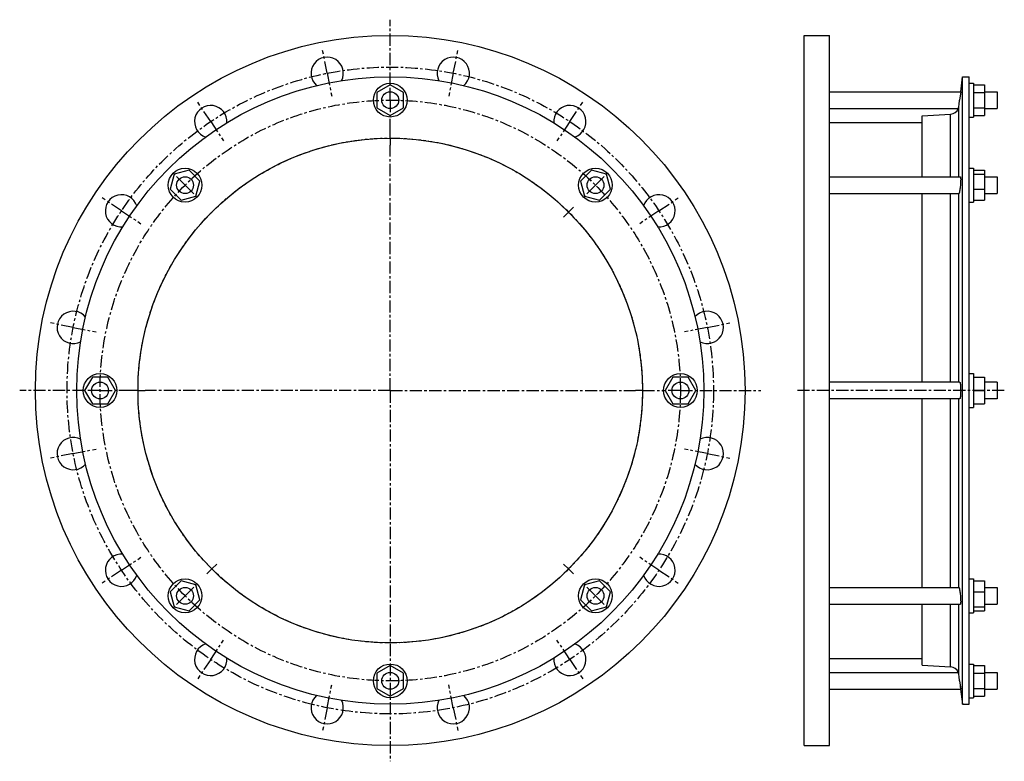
# Model space of a CAD drawing. Header units: millimetres. Extents: x -58 to 643, y -135 to 392.
import ezdxf

# ---------------------------------------------------------------- set-up
doc = ezdxf.new("R2010")
doc.units = ezdxf.units.MM
doc.header["$LTSCALE"] = 23.1
doc.linetypes.add('CENTER', pattern=[0.6, 0.375, -0.075, 0.075, -0.075])
doc.layers.get('0').update_dxf_attribs({"linetype": 'CONTINUOUS'})
doc.layers.add('AXES', color=7, linetype='CONTINUOUS')
doc.layers.add('ROUNDS', color=7, linetype='CONTINUOUS')

msp = doc.modelspace()

# ---------------------------------------------------------------- linework, layer by layer
at = {"color": 7, "linetype": 'Continuous'}
for p, q in [((500.56, -123.8), (500.56, 381.2)), ((500.56, 381.2), (518.56, 381.2)), ((518.56, -123.8), (518.56, 381.2)), ((613.25, -94.4), (613.25, 351.8)), ((613.25, 351.8), (618.01, 351.8)), ((618.01, -94.4), (618.01, 351.8)), ((206.03, 346.17), (196.53, 340.69)), ((215.53, 340.69), (206.03, 346.17)), ((618.01, 347.2), (621.01, 347.2)), ((621.01, 347.2), (621.01, 323.2)), ((621.01, 346.17), (629.01, 346.17)), ((629.01, 346.17), (629.01, 324.23)), ((196.53, 340.69), (196.53, 329.72)), ((215.53, 329.72), (215.53, 340.69)), ((621.01, 340.69), (629.01, 340.69)), ((196.53, 329.72), (206.03, 324.23)), ((206.03, 324.23), (215.53, 329.72)), ((621.01, 329.72), (629.01, 329.72)), ((584.67, 280.72), (584.67, 324.08)), ((618.01, 323.2), (621.01, 323.2)), ((621.01, 324.23), (629.01, 324.23)), ((518.56, 319.3), (584.67, 319.3)), ((52.26, 282.48), (49.42, 271.88)), ((62.85, 285.32), (52.26, 282.48)), ((70.61, 277.56), (62.85, 285.32)), ((349.21, 285.32), (341.45, 277.56)), ((359.81, 282.48), (349.21, 285.32)), ((362.65, 271.88), (359.81, 282.48)), ((618.01, 286.72), (621.01, 286.72)), ((621.01, 286.72), (621.01, 262.72)), ((621.01, 285.32), (629.01, 285.32)), ((621.01, 282.48), (629.01, 282.48)), ((629.01, 285.32), (629.01, 264.13)), ((67.77, 266.96), (70.61, 277.56)), ((341.45, 277.56), (344.29, 266.96)), ((49.42, 271.88), (57.18, 264.13)), ((57.18, 264.13), (67.77, 266.96)), ((344.29, 266.96), (354.89, 264.13)), ((354.89, 264.13), (362.65, 271.88)), ((584.67, 134.7), (584.67, 268.72)), ((621.01, 271.88), (629.01, 271.88)), ((618.01, 262.72), (621.01, 262.72)), ((621.01, 264.13), (629.01, 264.13)), ((618.01, 140.7), (621.01, 140.7)), ((621.01, 140.7), (621.01, 116.7)), ((-5.95, 138.2), (-11.44, 128.7)), ((5.02, 138.2), (-5.95, 138.2)), ((10.5, 128.7), (5.02, 138.2)), ((407.05, 138.2), (401.56, 128.7)), ((418.02, 138.2), (407.05, 138.2)), ((423.5, 128.7), (418.02, 138.2)), ((621.01, 138.2), (629.01, 138.2)), ((629.01, 138.2), (629.01, 119.2)), ((638.01, 134.7), (629.01, 134.7)), ((-11.44, 128.7), (-5.95, 119.2)), ((5.02, 119.2), (10.5, 128.7)), ((401.56, 128.7), (407.05, 119.2)), ((418.02, 119.2), (423.5, 128.7)), ((621.01, 128.7), (629.01, 128.7)), ((-5.95, 119.2), (5.02, 119.2)), ((407.05, 119.2), (418.02, 119.2)), ((584.67, -11.31), (584.67, 122.7)), ((621.01, 119.2), (629.01, 119.2)), ((638.01, 122.7), (629.01, 122.7)), ((618.01, 116.7), (621.01, 116.7)), ((57.18, -6.72), (49.42, -14.48)), ((67.77, -9.56), (57.18, -6.72)), ((354.89, -6.72), (344.29, -9.56)), ((362.65, -14.48), (354.89, -6.72)), ((618.01, -5.31), (621.01, -5.31)), ((621.01, -5.31), (621.01, -29.31)), ((621.01, -6.72), (629.01, -6.72)), ((629.01, -6.72), (629.01, -27.91)), ((70.61, -20.15), (67.77, -9.56)), ((344.29, -9.56), (341.45, -20.15)), ((49.42, -14.48), (52.26, -25.07)), ((62.85, -27.91), (70.61, -20.15)), ((341.45, -20.15), (349.21, -27.91)), ((359.81, -25.07), (362.65, -14.48)), ((621.01, -14.48), (629.01, -14.48)), ((52.26, -25.07), (62.85, -27.91)), ((349.21, -27.91), (359.81, -25.07)), ((584.67, -66.68), (584.67, -23.31)), ((621.01, -25.07), (629.01, -25.07)), ((621.01, -27.91), (629.01, -27.91)), ((618.01, -29.31), (621.01, -29.31)), ((518.56, -61.9), (584.67, -61.9)), ((206.03, -66.83), (196.53, -72.31)), ((215.53, -72.31), (206.03, -66.83)), ((618.01, -65.8), (621.01, -65.8)), ((621.01, -65.8), (621.01, -89.8)), ((621.01, -66.83), (629.01, -66.83)), ((629.01, -66.83), (629.01, -88.77)), ((196.53, -72.31), (196.53, -83.28)), ((215.53, -83.28), (215.53, -72.31)), ((621.01, -72.31), (629.01, -72.31)), ((196.53, -83.28), (206.03, -88.77)), ((206.03, -88.77), (215.53, -83.28)), ((621.01, -83.28), (629.01, -83.28)), ((618.01, -89.8), (621.01, -89.8)), ((621.01, -88.77), (629.01, -88.77)), ((613.25, -94.4), (618.01, -94.4)), ((500.56, -123.8), (518.56, -123.8))]:
    msp.add_line(p, q, dxfattribs=at)
for centre, radius in [((206.03, 128.7), 252.5), ((206.03, 128.7), 223.1), ((206.03, 335.2), 12), ((206.03, 128.7), 179.5), ((60.02, 274.72), 12), ((352.05, 274.72), 12), ((-0.47, 128.7), 12), ((412.53, 128.7), 12), ((60.02, -17.31), 12), ((352.05, -17.31), 12), ((206.03, -77.8), 12)]:
    msp.add_circle(centre, radius, dxfattribs=at)
at = {"layer": 'AXES', "color": 7, "linetype": 'CENTER'}
for p, q in [((206.03, 346.2), (206.03, 392.4)), ((161.16, 354.28), (157.94, 370.47)), ((250.9, 354.28), (254.12, 370.47)), ((161.16, 354.28), (164.38, 338.1)), ((250.9, 354.28), (247.68, 338.1)), ((206.03, 335.2), (206.03, 346.2)), ((78.25, 319.94), (69.08, 333.66)), ((206.03, 335.2), (206.03, 324.2)), ((333.81, 319.94), (342.98, 333.66)), ((206.03, 313.2), (206.03, 324.2)), ((78.25, 319.94), (87.42, 306.22)), ((333.81, 319.94), (324.65, 306.22)), ((206.03, 308.2), (206.03, 313.2)), ((206.03, 308.2), (206.03, 303.2)), ((206.03, 128.7), (206.03, 303.2)), ((60.02, 274.72), (52.24, 282.5)), ((352.05, 274.72), (359.83, 282.5)), ((60.02, 274.72), (67.79, 266.94)), ((352.05, 274.72), (344.27, 266.94)), ((14.79, 256.48), (1.08, 265.65)), ((397.27, 256.48), (410.99, 265.65)), ((14.79, 256.48), (28.51, 247.32)), ((332.96, 255.63), (329.42, 252.09)), ((332.96, 255.63), (336.49, 259.16)), ((397.27, 256.48), (383.55, 247.32)), ((-19.55, 173.57), (-35.73, 176.79)), ((431.61, 173.57), (447.8, 176.79)), ((-19.55, 173.57), (-3.36, 170.36)), ((431.61, 173.57), (415.43, 170.36)), ((-11.47, 128.7), (-57.66, 128.7)), ((-0.47, 128.7), (-11.47, 128.7)), ((-0.47, 128.7), (10.53, 128.7)), ((21.53, 128.7), (10.53, 128.7)), ((26.53, 128.7), (21.53, 128.7)), ((26.53, 128.7), (31.53, 128.7)), ((206.03, 128.7), (31.53, 128.7)), ((206.03, 128.7), (206.03, -134.99)), ((206.03, 128.7), (380.53, 128.7)), ((385.53, 128.7), (380.53, 128.7)), ((385.53, 128.7), (401.53, 128.7)), ((412.53, 128.7), (401.53, 128.7)), ((412.53, 128.7), (469.73, 128.7)), ((643.01, 128.7), (495.56, 128.7)), ((-19.55, 83.83), (-3.36, 87.05)), ((431.61, 83.83), (415.43, 87.05)), ((-19.55, 83.83), (-35.73, 80.61)), ((431.61, 83.83), (447.8, 80.61)), ((14.79, 0.92), (28.51, 10.09)), ((397.27, 0.92), (383.55, 10.09)), ((14.79, 0.92), (1.08, -8.24)), ((79.11, 1.78), (75.57, -1.76)), ((79.11, 1.78), (82.64, 5.31)), ((332.96, 1.78), (329.42, 5.31)), ((332.96, 1.78), (336.49, -1.76)), ((397.27, 0.92), (410.99, -8.24)), ((60.02, -17.31), (67.79, -9.54)), ((352.05, -17.31), (344.27, -9.54)), ((60.02, -17.31), (52.24, -25.09)), ((352.05, -17.31), (359.83, -25.09)), ((78.25, -62.53), (87.42, -48.82)), ((333.81, -62.53), (324.65, -48.82)), ((78.25, -62.53), (69.08, -76.25)), ((333.81, -62.53), (342.98, -76.25)), ((161.16, -96.88), (164.38, -80.69)), ((250.9, -96.88), (247.68, -80.69)), ((161.16, -96.88), (157.94, -113.06)), ((250.9, -96.88), (254.12, -113.06))]:
    msp.add_line(p, q, dxfattribs=at)
at = {"layer": 'AXES', "color": 7, "linetype": 'Continuous'}
for p, q in [((611.96, 341.2), (613.25, 351.8)), ((518.56, 341.2), (611.96, 341.2)), ((611.96, 341.2), (611.24, 335.2)), ((611.58, 338), (611.24, 335.2)), ((629.01, 341.2), (638.01, 341.2)), ((638.01, 341.2), (638.01, 329.2)), ((518.56, 329.2), (610.25, 329.2)), ((629.01, 329.2), (638.01, 329.2)), ((518.56, 280.72), (611.75, 280.72)), ((629.01, 280.72), (638.01, 280.72)), ((638.01, 280.72), (638.01, 268.72)), ((518.56, 268.72), (610.72, 268.72)), ((629.01, 268.72), (638.01, 268.72)), ((611.24, 134.7), (518.56, 134.7)), ((638.01, 134.7), (638.01, 122.7)), ((611.24, 122.7), (518.56, 122.7)), ((518.56, -11.31), (610.72, -11.31)), ((629.01, -11.31), (638.01, -11.31)), ((638.01, -11.31), (638.01, -23.31)), ((518.56, -23.31), (611.75, -23.31)), ((629.01, -23.31), (638.01, -23.31)), ((518.56, -71.8), (610.25, -71.8)), ((629.01, -71.8), (638.01, -71.8)), ((638.01, -71.8), (638.01, -83.8)), ((518.56, -83.8), (611.96, -83.8)), ((611.24, -77.8), (611.96, -83.8)), ((629.01, -83.8), (638.01, -83.8))]:
    msp.add_line(p, q, dxfattribs=at)
at = {"layer": 'AXES', "color": 9, "linetype": 'Continuous'}
for p, q in [((610.71, 280.72), (610.71, 330.87)), ((610.71, 134.7), (610.71, 268.72)), ((610.71, -11.32), (610.71, 122.7)), ((610.71, -73.47), (610.71, -23.31))]:
    msp.add_line(p, q, dxfattribs=at)
at = {"layer": 'AXES', "color": 7, "linetype": 'Continuous'}
msp.add_lwpolyline([(611.68, -81.46), (611.95, -83.75), (613.25, -94.4)], dxfattribs=at)
at = {"layer": 'AXES', "color": 7, "linetype": 'CENTER'}
for radius in [230, 206.5, 179.5]:
    msp.add_circle((206.03, 128.7), radius, dxfattribs=at)
at = {"layer": 'AXES', "color": 7, "linetype": 'Continuous'}
for centre in [(206.03, 335.2), (60.02, 274.72), (352.05, 274.72), (-0.47, 128.7), (412.53, 128.7), (60.02, -17.31), (352.05, -17.31), (206.03, -77.8)]:
    msp.add_circle(centre, 6, dxfattribs=at)
for centre, radius, start, end in [((161.16, 354.28), 11.5, 332.60536, 229.2943), ((250.9, 354.28), 11.5, 310.66345, 207.34281), ((78.25, 319.94), 11.5, 355.20482, 252.35226), ((333.81, 319.94), 11.5, 287.59453, 184.73774), ((604.72, 331.61), 6.03, 336.44799, 352.94412), ((-1067.98, 539.39), 1691.59, 352.91941, 353.06722), ((604.4, 331.68), 6.36, 273.55948, 337.05622), ((14.79, 256.48), 11.5, 17.9163, 274.72169), ((397.27, 256.48), 11.5, 265.22392, 162.03426), ((-19.55, 173.57), 11.5, 40.06181, 297.05077), ((431.61, 173.57), 11.5, 242.894, 139.8868), ((-19.55, 83.83), 11.5, 62.894, 319.8868), ((431.61, 83.83), 11.5, 220.06181, 117.05077), ((14.79, 0.92), 11.5, 85.22392, 342.03426), ((397.27, 0.92), 11.5, 197.9163, 94.72169), ((78.25, -62.53), 11.5, 107.59453, 4.73774), ((333.81, -62.53), 11.5, 175.20482, 72.35226), ((604.4, -74.28), 6.36, 22.94378, 86.44052), ((604.72, -74.21), 6.03, 7.05588, 23.55201), ((-1049.98, -279.77), 1673.45, 6.93198, 7.08139), ((161.16, -96.88), 11.5, 130.66345, 27.34281), ((250.9, -96.88), 11.5, 152.60536, 49.2943)]:
    msp.add_arc(centre, radius, start, end, dxfattribs=at)
for points, knots in [([(611.75, 280.72), (611.78, 280.72), (611.83, 280.66), (611.85, 280.57), (611.88, 280.45), (611.9, 280.31), (611.92, 280.13), (611.94, 279.93), (611.95, 279.6), (611.96, 279.13), (611.96, 278.49), (611.94, 277.77), (611.89, 276.7), (611.8, 275.28), (611.65, 273.57), (611.47, 271.96), (611.32, 270.95), (611.24, 270.48)], [0, 0, 0, 0, 0.009151, 0.017499, 0.028714, 0.042837, 0.059842, 0.079667, 0.10222, 0.155052, 0.217241, 0.287449, 0.364145, 0.530189, 0.701028, 0.862121, 1, 1, 1, 1]), ([(611.24, 270.48), (611.2, 270.23), (611.13, 269.88), (611.03, 269.45), (610.97, 269.19), (610.9, 269), (610.85, 268.86), (610.81, 268.79), (610.77, 268.75), (610.74, 268.72), (610.72, 268.72)], [0, 0, 0, 0, 0.407567, 0.574333, 0.71441, 0.826704, 0.91066, 0.942146, 0.966973, 1, 1, 1, 1]), ([(611.24, 134.7), (611.3, 134.7), (611.39, 134.59), (611.46, 134.43), (611.53, 134.23), (611.59, 133.98), (611.65, 133.68), (611.7, 133.33), (611.77, 132.78), (611.85, 132), (611.94, 130.59), (611.98, 128.7), (611.94, 126.82), (611.85, 125.4), (611.77, 124.62), (611.7, 124.07), (611.65, 123.72), (611.59, 123.42), (611.53, 123.17), (611.46, 122.97), (611.39, 122.81), (611.3, 122.7), (611.24, 122.7)], [0, 0, 0, 0, 0.014857, 0.027749, 0.044742, 0.065845, 0.090947, 0.119863, 0.152357, 0.226903, 0.311881, 0.500001, 0.68812, 0.773097, 0.847643, 0.880137, 0.909054, 0.934155, 0.955258, 0.972251, 0.985143, 1, 1, 1, 1]), ([(610.72, -11.31), (610.74, -11.31), (610.77, -11.34), (610.81, -11.38), (610.85, -11.46), (610.9, -11.59), (610.97, -11.79), (611.03, -12.04), (611.13, -12.47), (611.2, -12.82), (611.24, -13.07)], [0, 0, 0, 0, 0.033027, 0.057854, 0.08934, 0.173296, 0.28559, 0.425667, 0.592433, 1, 1, 1, 1]), ([(611.24, -13.07), (611.32, -13.54), (611.47, -14.56), (611.65, -16.16), (611.8, -17.87), (611.89, -19.29), (611.94, -20.37), (611.96, -21.09), (611.96, -21.72), (611.95, -22.2), (611.94, -22.52), (611.92, -22.73), (611.9, -22.9), (611.88, -23.05), (611.85, -23.16), (611.83, -23.25), (611.78, -23.31), (611.75, -23.31)], [0, 0, 0, 0, 0.137879, 0.298972, 0.469811, 0.635856, 0.712552, 0.78276, 0.844949, 0.89778, 0.920334, 0.940158, 0.957164, 0.971286, 0.982502, 0.990849, 1, 1, 1, 1])]:
    msp.add_open_spline(points, degree=3, knots=knots, dxfattribs=at)
at = {"layer": 'ROUNDS', "color": 7, "linetype": 'Continuous'}
for p, q in [((584.67, 324.08), (604.79, 325.33)), ((584.67, -66.68), (604.79, -67.93))]:
    msp.add_line(p, q, dxfattribs=at)
at = {"layer": 'ROUNDS', "color": 9, "linetype": 'Continuous'}
for p, q in [((604.79, 280.72), (604.79, 325.33)), ((604.79, 134.7), (604.79, 268.72)), ((604.79, -11.31), (604.79, 122.7)), ((604.79, -67.93), (604.79, -23.31))]:
    msp.add_line(p, q, dxfattribs=at)

doc.saveas('drawing.dxf')
